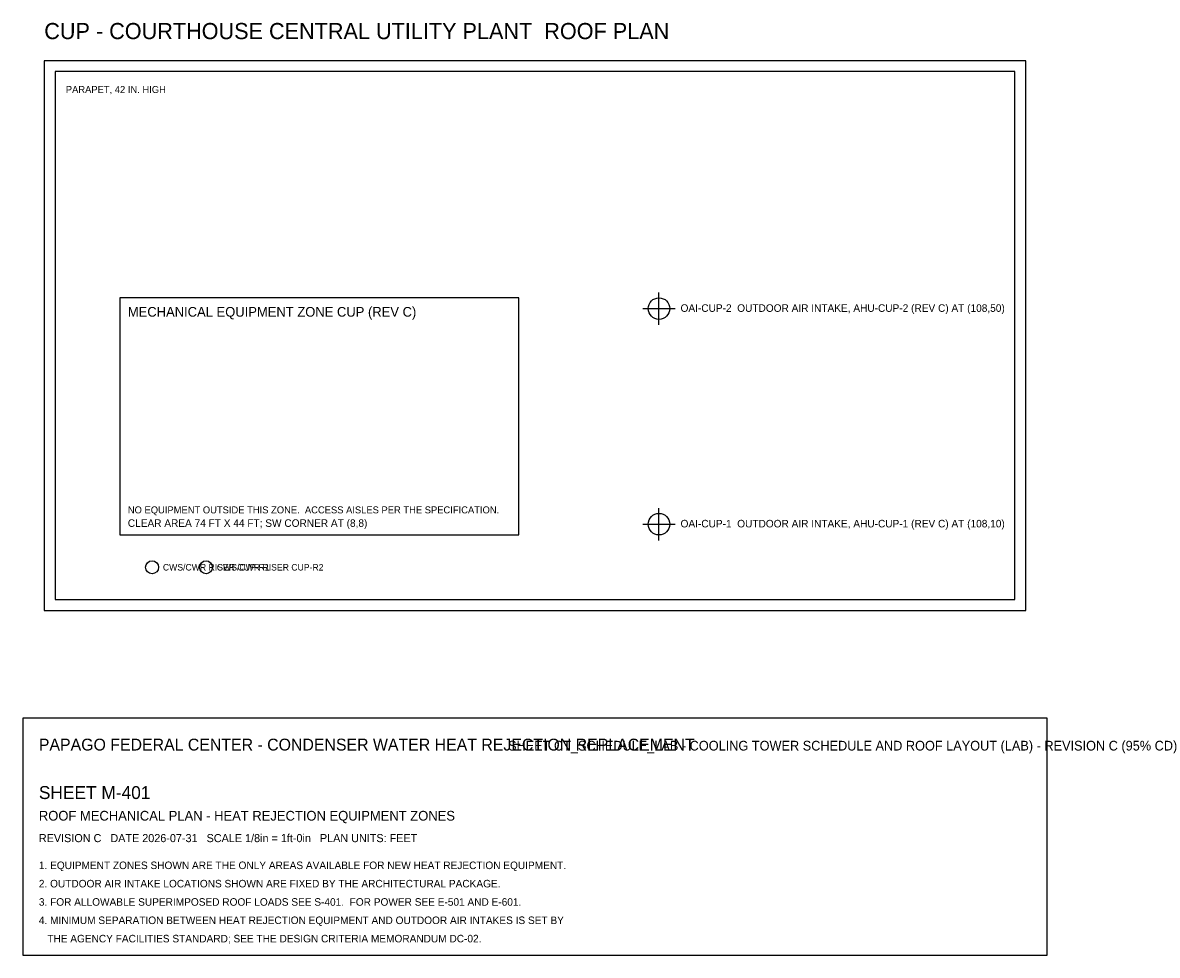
# Model space of a CAD drawing. Header units: feet. Extents: x -10 to 225, y -70 to 507.
# Tile 1 of 2: x -10 to 200, y -70 to 103. Entities that reach past the tile are written whole.
import ezdxf

# ---------------------------------------------------------------- set-up
doc = ezdxf.new("R2010")
doc.units = ezdxf.units.FT
for name, color, linetype in [('A-ROOF-OTLN', 8, 'Continuous'), ('A-ROOF-PRPT', 8, 'Continuous'), ('G-ANNO', 7, 'Continuous'), ('G-TBLK', 7, 'Continuous'), ('M-CWTR-RISR', 5, 'Continuous'), ('M-EQPM-INTK', 1, 'Continuous'), ('M-EQPM-ZONE', 3, 'Continuous')]:
    doc.layers.add(name, color=color, linetype=linetype)

msp = doc.modelspace()

# ---------------------------------------------------------------- linework, layer by layer
at = {"layer": 'A-ROOF-OTLN'}
msp.add_lwpolyline([(-6, -6), (176, -6), (176, 96), (-6, 96)], close=True, dxfattribs=at)
at = {"layer": 'A-ROOF-PRPT'}
msp.add_lwpolyline([(-4, -4), (174, -4), (174, 94), (-4, 94)], close=True, dxfattribs=at)
at = {"layer": 'G-TBLK'}
msp.add_lwpolyline([(-10, -70), (180, -70), (180, -26), (-10, -26)], close=True, dxfattribs=at)
at = {"layer": 'M-CWTR-RISR'}
for centre in [(14, 2), (24, 2)]:
    msp.add_circle(centre, 1.2, dxfattribs=at)
at = {"layer": 'M-EQPM-INTK'}
for p, q in [((108, 47), (108, 53)), ((105, 50), (111, 50)), ((108, 7), (108, 13)), ((105, 10), (111, 10))]:
    msp.add_line(p, q, dxfattribs=at)
for centre in [(108, 50), (108, 10)]:
    msp.add_circle(centre, 2, dxfattribs=at)
at = {"layer": 'M-EQPM-ZONE'}
msp.add_lwpolyline([(8, 8), (82, 8), (82, 52), (8, 52)], close=True, dxfattribs=at)

# ---------------------------------------------------------------- texts
at = {"layer": 'G-ANNO'}
for s, height, p in [('CUP - COURTHOUSE CENTRAL UTILITY PLANT  ROOF PLAN', 3, (-6, 100)), ('PARAPET, 42 IN. HIGH', 1.3, (-2, 90))]:
    msp.add_text(s, height=height, dxfattribs=at).set_placement(p)
at = {"layer": 'G-TBLK'}
for s, height, p in [('PAPAGO FEDERAL CENTER - CONDENSER WATER HEAT REJECTION REPLACEMENT', 2.2, (-7, -32)), ('SHEET CT_SCHEDULE_LAB - COOLING TOWER SCHEDULE AND ROOF LAYOUT (LAB) - REVISION C (95% CD)', 1.8, (80, -32)), ('SHEET M-401', 2.4, (-7, -41)), ('ROOF MECHANICAL PLAN - HEAT REJECTION EQUIPMENT ZONES', 1.8, (-7, -45)), ('REVISION C   DATE 2026-07-31   SCALE 1/8in = 1ft-0in   PLAN UNITS: FEET', 1.5, (-7, -49)), ('1. EQUIPMENT ZONES SHOWN ARE THE ONLY AREAS AVAILABLE FOR NEW HEAT REJECTION EQUIPMENT.', 1.4, (-7, -54)), ('2. OUTDOOR AIR INTAKE LOCATIONS SHOWN ARE FIXED BY THE ARCHITECTURAL PACKAGE.', 1.4, (-7, -57.4)), ('3. FOR ALLOWABLE SUPERIMPOSED ROOF LOADS SEE S-401.  FOR POWER SEE E-501 AND E-601.', 1.4, (-7, -60.8)), ('4. MINIMUM SEPARATION BETWEEN HEAT REJECTION EQUIPMENT AND OUTDOOR AIR INTAKES IS SET BY', 1.4, (-7, -64.2)), ('   THE AGENCY FACILITIES STANDARD; SEE THE DESIGN CRITERIA MEMORANDUM DC-02.', 1.4, (-7, -67.6))]:
    msp.add_text(s, height=height, dxfattribs=at).set_placement(p)
at = {"layer": 'M-CWTR-RISR'}
for s, p in [('CWS/CWR RISER CUP-R1', (16, 1.4)), ('CWS/CWR RISER CUP-R2', (26, 1.4))]:
    msp.add_text(s, height=1.2, dxfattribs=at).set_placement(p)
at = {"layer": 'M-EQPM-INTK'}
for s, p in [('OAI-CUP-2  OUTDOOR AIR INTAKE, AHU-CUP-2 (REV C) AT (108,50)', (112, 49.4)), ('OAI-CUP-1  OUTDOOR AIR INTAKE, AHU-CUP-1 (REV C) AT (108,10)', (112, 9.4))]:
    msp.add_text(s, height=1.4, dxfattribs=at).set_placement(p)
at = {"layer": 'M-EQPM-ZONE'}
for s, height, p in [('MECHANICAL EQUIPMENT ZONE CUP (REV C)', 1.8, (9.5, 48.5)), ('NO EQUIPMENT OUTSIDE THIS ZONE.  ACCESS AISLES PER THE SPECIFICATION.', 1.3, (9.5, 12)), ('CLEAR AREA 74 FT X 44 FT; SW CORNER AT (8,8)', 1.4, (9.5, 9.5))]:
    msp.add_text(s, height=height, dxfattribs=at).set_placement(p)

doc.saveas('drawing.dxf')
